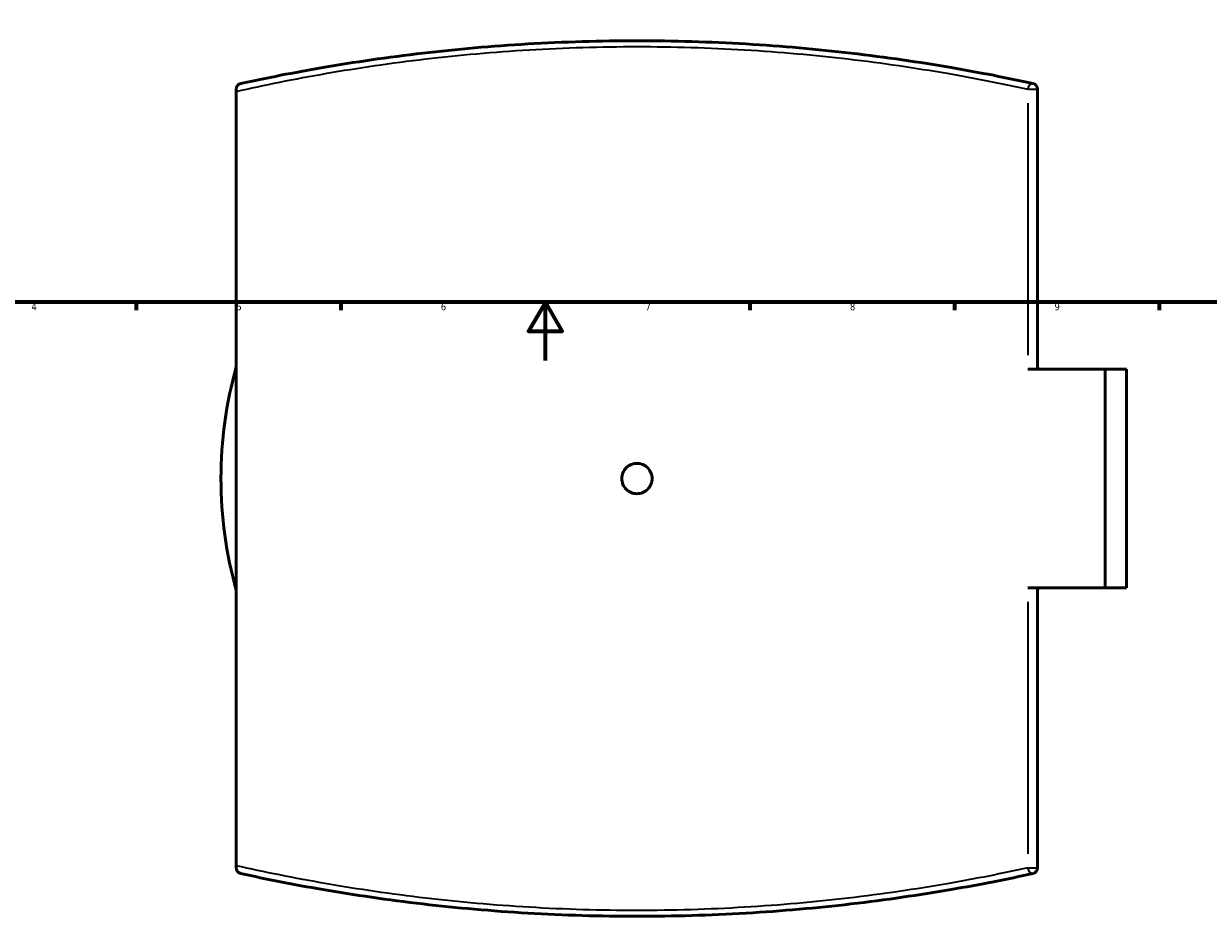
# Model space of a CAD drawing. Header units: millimetres. Extents: x -519 to 1053, y -190 to 832.
# Tile 4 of 10: x 242 to 648, y -190 to 115. Entities that reach past the tile are written whole.
import ezdxf

# ---------------------------------------------------------------- set-up
doc = ezdxf.new("R2010")
doc.units = ezdxf.units.MM
for name, color, linetype, lineweight in [('Border (ANSI)', 7, 'Continuous', 70), ('Visible (ANSI)', 7, 'Continuous', 50), ('Visible Narrow (ANSI)', 7, 'Continuous', 35)]:
    doc.layers.add(name, color=color, linetype=linetype, lineweight=lineweight)
doc.styles.add('Note Text (ANSI)', font='tahoma.ttf')

# ---------------------------------------------------------------- blocks, each defined once
blk = doc.blocks.new('Borders Default Border')
at = {"layer": 'Border (ANSI)'}
for p, q in [((280.33, 20), (280.33, 17.2)), ((350.42, 20), (350.42, 17.2)), ((490.58, 20), (490.58, 17.2)), ((560.67, 20), (560.67, 17.2)), ((630.75, 20), (630.75, 17.2))]:
    blk.add_line(p, q, dxfattribs=at)
at = {"layer": 'Border (ANSI)', "flags": 128}
for points in [[(20, 20), (20, 574), (821, 574), (821, 20), (20, 20)], [(420.5, 0), (420.5, 20), (414.73, 10), (426.27, 10), (420.5, 20)]]:
    blk.add_lwpolyline(points, dxfattribs=at)
at = {"layer": 'Border (ANSI)', "color": 5, "true_color": 0x0000ff, "char_height": 2.4, "attachment_point": 7, "style": 'Note Text (ANSI)'}
for s, insert in [('4', (244.45, 17.2)), ('5', (314.67, 17.15)), ('6', (384.69, 17.15)), ('7', (454.8, 17.2)), ('8', (524.84, 17.15)), ('9', (594.92, 17.15))]:
    blk.add_mtext(s, dxfattribs=dict(at, insert=insert))

msp = doc.modelspace()

# ---------------------------------------------------------------- linework, layer by layer
at = {"layer": 'Visible (ANSI)'}
for p, q in [((314.61, 92.91), (314.61, 92.16)), ((314.61, -173.13), (314.61, 92.16)), ((589.11, -2.98), (589.11, 92.91)), ((585.77, -2.98), (612.25, -2.98)), ((612.25, -77.98), (612.25, -2.98)), ((612.25, -2.98), (619.61, -2.98)), ((619.61, -77.98), (619.61, -2.98)), ((612.25, -77.98), (585.77, -77.98)), ((589.11, -173.87), (589.11, -77.98)), ((619.61, -77.98), (612.25, -77.98)), ((314.61, -173.13), (314.61, -173.87))]:
    msp.add_line(p, q, dxfattribs=at)
for centre, radius, start, end in [((587.11, 92.91), 2, 0, 77.6711), ((451.86, -40.48), 142.5, 164.399, 195.601), ((451.86, -40.48), 142.5, 15.2575, 15.601), ((451.86, -40.48), 142.5, 344.399, 344.7425), ((587.11, -173.87), 2, 282.3289, 0)]:
    msp.add_arc(centre, radius, start, end, dxfattribs=at)
for points, knots in [([(587.54, 94.87), (578.83, 96.77), (569.44, 98.63), (548.65, 102.2), (537.15, 103.88), (513.56, 106.62), (501.5, 107.7), (476.91, 109.14), (464.39, 109.52), (451.86, 109.52), (439.33, 109.52), (426.8, 109.14), (402.21, 107.7), (390.15, 106.62), (366.57, 103.88), (355.07, 102.2), (334.28, 98.63), (324.89, 96.77), (316.18, 94.87)], [4.315605, 4.315605, 4.315605, 4.315605, 7.866157, 7.866157, 11.729935, 11.729935, 15.47665, 15.47665, 19.22337, 19.22337, 19.22337, 22.97009, 22.97009, 26.716805, 26.716805, 30.580582, 30.580582, 34.131132, 34.131132, 34.131132, 34.131132]), ([(314.61, 92.91), (314.61, 93.05), (314.62, 93.18), (314.69, 93.51), (314.76, 93.69), (314.97, 94.1), (315.16, 94.32), (315.63, 94.68), (315.9, 94.8), (316.18, 94.86), (316.18, 94.87), (316.18, 94.87)], [-0.577543, -0.577543, -0.577543, -0.577543, -0.5160915, -0.5160915, -0.4024521, -0.4024521, -0.2041519, -0.2041519, 0, 0, 0.0015349, 0.0015349, 0.0015349, 0.0015349]), ([(457.06, -40.48), (457.06, -41.13), (456.93, -41.83), (456.4, -43.11), (456, -43.7), (455.07, -44.62), (454.49, -45.02), (453.21, -45.55), (452.51, -45.68), (451.21, -45.68), (450.51, -45.55), (449.23, -45.02), (448.64, -44.62), (447.72, -43.7), (447.32, -43.11), (446.79, -41.83), (446.66, -41.13), (446.66, -39.83), (446.79, -39.13), (447.32, -37.85), (447.72, -37.27), (448.64, -36.34), (449.23, -35.94), (450.51, -35.41), (451.21, -35.28), (452.51, -35.28), (453.21, -35.41), (454.49, -35.94), (455.07, -36.34), (456, -37.27), (456.4, -37.85), (456.93, -39.13), (457.06, -39.83), (457.06, -40.48)], [0, 0, 0, 0, 0.195887, 0.195887, 0.391773, 0.391773, 0.58766, 0.58766, 0.783546, 0.783546, 0.979433, 0.979433, 1.175319, 1.175319, 1.371206, 1.371206, 1.567092, 1.567092, 1.762979, 1.762979, 1.958865, 1.958865, 2.154752, 2.154752, 2.350639, 2.350639, 2.546525, 2.546525, 2.742412, 2.742412, 2.938298, 2.938298, 3.134185, 3.134185, 3.134185, 3.134185]), ([(316.18, -175.83), (316.18, -175.83), (316.18, -175.83), (315.9, -175.76), (315.63, -175.64), (315.16, -175.28), (314.97, -175.06), (314.76, -174.65), (314.69, -174.47), (314.62, -174.14), (314.61, -174.01), (314.61, -173.87)], [-0.4482087, -0.4482087, -0.4482087, -0.4482087, -0.4470207, -0.4470207, -0.2890063, -0.2890063, -0.1355211, -0.1355211, -0.0475637, -0.0475637, 0, 0, 0, 0]), ([(316.18, -175.83), (324.88, -177.73), (334.27, -179.59), (355.06, -183.16), (366.56, -184.85), (390.15, -187.59), (402.21, -188.66), (426.8, -190.11), (439.33, -190.48), (451.86, -190.48), (464.39, -190.48), (476.92, -190.11), (501.51, -188.66), (513.56, -187.59), (537.15, -184.85), (548.65, -183.16), (569.44, -179.59), (578.83, -177.73), (587.54, -175.83)], [2.791604, 2.791604, 2.791604, 2.791604, 6.341679, 6.341679, 10.205752, 10.205752, 13.952572, 13.952572, 17.699398, 17.699398, 17.699398, 21.446224, 21.446224, 25.193044, 25.193044, 29.057118, 29.057118, 32.607131, 32.607131, 32.607131, 32.607131])]:
    msp.add_open_spline(points, degree=3, knots=knots, dxfattribs=at)
at = {"layer": 'Visible Narrow (ANSI)'}
for p, q in [((585.95, 92.91), (589.09, 92.91)), ((585.77, 88.12), (585.77, 1.81)), ((585.77, -82.77), (585.77, -169.08)), ((585.95, -173.87), (589.09, -173.87))]:
    msp.add_line(p, q, dxfattribs=at)
for centre, major_axis, start_param, end_param in [((587.11, 92.91), (0.43, 1.95), 0.085713, 1.628541), ((587.11, -173.87), (0.43, -1.95), 4.654644, 6.197473)]:
    msp.add_ellipse(centre, major_axis=major_axis, ratio=0.660902, start_param=start_param, end_param=end_param, dxfattribs=at)
for points, knots in [([(314.61, 92.16), (324.12, 94.32), (334.52, 96.44), (356.33, 100.22), (367.68, 101.9), (390.96, 104.63), (402.86, 105.7), (427.13, 107.15), (439.49, 107.52), (451.86, 107.52), (464.22, 107.52), (476.59, 107.15), (500.86, 105.7), (512.76, 104.63), (536.04, 101.9), (547.39, 100.22), (567.91, 96.66), (577.18, 94.81), (585.77, 92.91)], [-34.595957, -34.595957, -34.595957, -34.595957, -30.580582, -30.580582, -26.716805, -26.716805, -22.97009, -22.97009, -19.22337, -19.22337, -19.22337, -15.47665, -15.47665, -11.729935, -11.729935, -7.866157, -7.866157, -4.315605, -4.315605, -4.315605, -4.315605]), ([(585.77, -173.87), (577.18, -175.77), (567.91, -177.62), (547.39, -181.18), (536.04, -182.86), (512.76, -185.59), (500.86, -186.66), (476.59, -188.11), (464.22, -188.48), (451.86, -188.48), (439.49, -188.48), (427.13, -188.11), (402.86, -186.66), (390.96, -185.59), (367.67, -182.86), (356.32, -181.18), (334.52, -177.4), (324.12, -175.28), (314.61, -173.13)], [-32.607131, -32.607131, -32.607131, -32.607131, -29.057118, -29.057118, -25.193044, -25.193044, -21.446224, -21.446224, -17.699398, -17.699398, -17.699398, -13.952572, -13.952572, -10.205752, -10.205752, -6.341679, -6.341679, -2.32678, -2.32678, -2.32678, -2.32678])]:
    msp.add_open_spline(points, degree=3, knots=knots, dxfattribs=at)

# ---------------------------------------------------------------- block references
msp.add_blockref('Borders Default Border', (0, 0))

doc.saveas('drawing.dxf')
